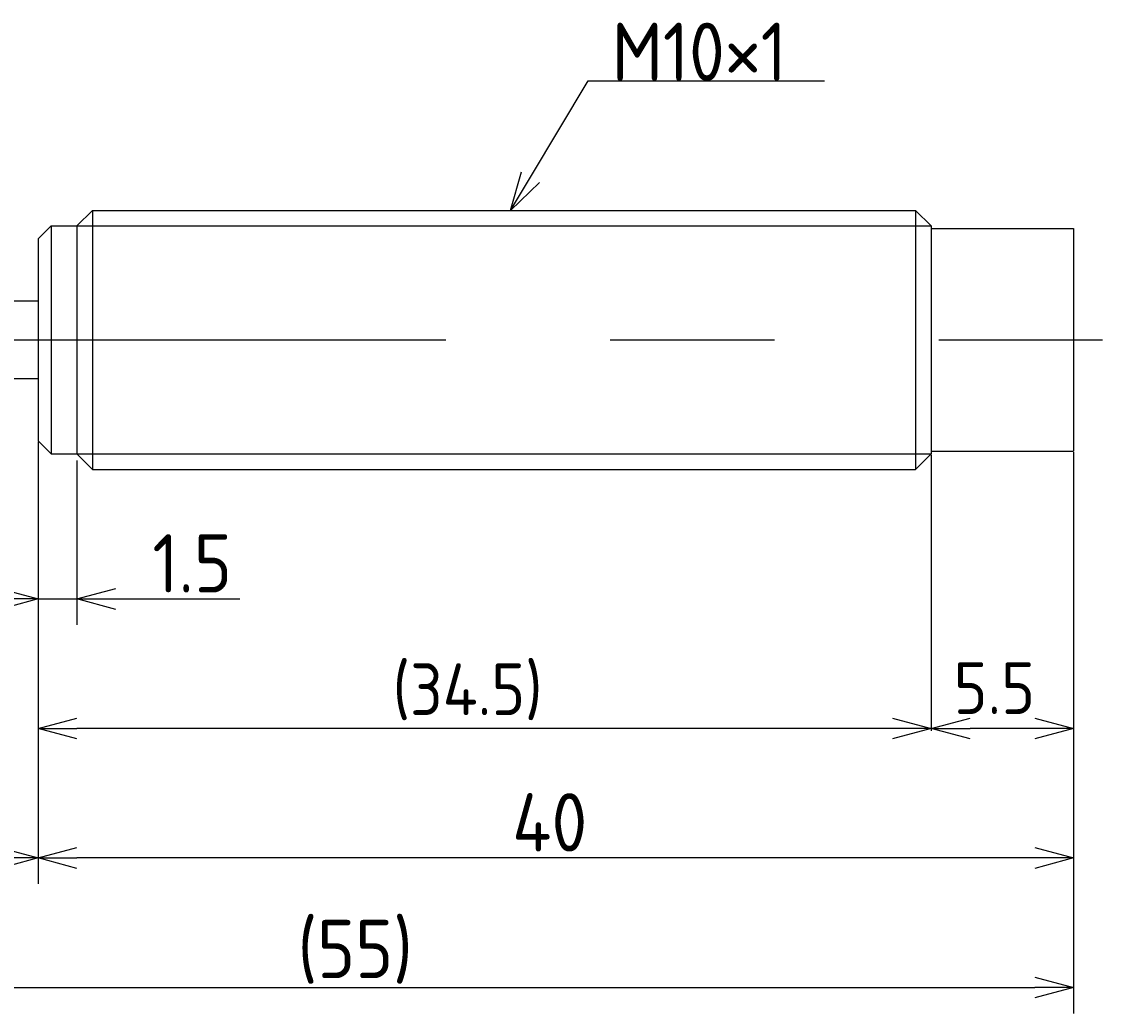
# Model space of a CAD drawing. Extents: x 147 to 284, y 124 to 180.
# Tile 3 of 3: x 242 to 284, y 142 to 180. Entities that reach past the tile are written whole.
import ezdxf

# ---------------------------------------------------------------- set-up
doc = ezdxf.new("R2010")
doc.units = 0
doc.linetypes.add('CENTER', pattern=[50.8, 31.75, -6.35, 6.35, -6.35])
doc.layers.get('0').update_dxf_attribs({"linetype": 'CONTINUOUS'})
doc.layers.get('DEFPOINTS').update_dxf_attribs({"linetype": 'CONTINUOUS'})
doc.layers.add('図形', color=7, linetype='CONTINUOUS')
doc.layers.add('寸法_文字', color=3, linetype='CONTINUOUS')
doc.styles.add('DIMENSION', font='isocp.shx', dxfattribs={"bigfont": 'bigfont.shx'})
doc.dimstyles.get("Standard").update_dxf_attribs({"dimtxt": 0.18, "dimasz": 0.18, "dimexe": 0.18, "dimexo": 0.0625, "dimgap": 0.09, "dimtad": 0, "dimtih": 1, "dimtoh": 1, "dimzin": 0, "dimcen": 0.09, "dimazin": 3, "dimtfac": 1, "dimtofl": 0, "dimtmove": 0, "dimatfit": 3})

# ---------------------------------------------------------------- blocks, each defined once
blk = doc.blocks.new('_OPEN30')
at = {"color": 0, "linetype": 'BYBLOCK'}
for p, q in [((-1, 0.268), (0, 0)), ((0, 0), (-1, -0.268)), ((0, 0), (-1, 0))]:
    blk.add_line(p, q, dxfattribs=at)
blk = doc.blocks.new('*U10')
at = {"layer": '寸法_文字', "color": 3, "style": 'DIMENSION'}
blk.add_text('40', height=2.25, dxfattribs=at).set_placement((260.812, 147.75))
blk = doc.blocks.new('*D9')
at = {"layer": 'DEFPOINTS', "color": 0}
for p in [(242.5, 163.6), (282.5, 163.2), (242.5, 147.5)]:
    blk.add_point(p, dxfattribs=at)
at = {"layer": '寸法_文字', "color": 3}
for p, q in [((242.5, 163.35), (242.5, 146.5)), ((282.5, 162.95), (282.5, 146.5)), ((281, 147.5), (244, 147.5))]:
    blk.add_line(p, q, dxfattribs=at)
at = {"layer": '図形'}
blk.add_blockref('*U10', (0, 0), dxfattribs=at)
at = {"layer": '寸法_文字', "color": 3, "xscale": 1.5, "yscale": 1.5, "zscale": 1.5, "rotation": 180}
blk.add_blockref('_OPEN30', (242.5, 147.5), dxfattribs=at)
at = {"layer": '寸法_文字', "color": 3, "xscale": 1.5, "yscale": 1.5, "zscale": 1.5}
blk.add_blockref('_OPEN30', (282.5, 147.5), dxfattribs=at)
blk = doc.blocks.new('*U12')
at = {"layer": '寸法_文字', "color": 3, "style": 'DIMENSION'}
blk.add_text('8', height=2.25, dxfattribs=at).set_placement((237.7125, 147.75))
blk = doc.blocks.new('*D11')
at = {"layer": 'DEFPOINTS', "color": 0}
for p in [(234.5, 164.5), (242.5, 163.6), (234.5, 147.5)]:
    blk.add_point(p, dxfattribs=at)
at = {"layer": '寸法_文字', "color": 3}
for p, q in [((234.5, 164.25), (234.5, 146.5)), ((242.5, 163.35), (242.5, 146.5)), ((241, 147.5), (236, 147.5))]:
    blk.add_line(p, q, dxfattribs=at)
at = {"layer": '図形'}
blk.add_blockref('*U12', (0, 0), dxfattribs=at)
at = {"layer": '寸法_文字', "color": 3, "xscale": 1.5, "yscale": 1.5, "zscale": 1.5, "rotation": 180}
blk.add_blockref('_OPEN30', (234.5, 147.5), dxfattribs=at)
at = {"layer": '寸法_文字', "color": 3, "xscale": 1.5, "yscale": 1.5, "zscale": 1.5}
blk.add_blockref('_OPEN30', (242.5, 147.5), dxfattribs=at)
blk = doc.blocks.new('*U20')
at = {"layer": '寸法_文字', "color": 3, "style": 'DIMENSION'}
blk.add_text('1.5', height=2.25, dxfattribs=at).set_placement((246.9125, 157.75))
blk = doc.blocks.new('*D19')
at = {"layer": 'DEFPOINTS', "color": 0}
for p in [(242.5, 163.6), (244, 163.1), (244, 157.5)]:
    blk.add_point(p, dxfattribs=at)
at = {"layer": '寸法_文字', "color": 3}
for p, q in [((242.5, 163.35), (242.5, 156.5)), ((244, 162.85), (244, 156.5)), ((241, 157.5), (239.5, 157.5)), ((242.5, 157.5), (244, 157.5)), ((245.5, 157.5), (250.293, 157.5))]:
    blk.add_line(p, q, dxfattribs=at)
at = {"layer": '図形'}
blk.add_blockref('*U20', (0, 0), dxfattribs=at)
at = {"layer": '寸法_文字', "color": 3, "xscale": 1.5, "yscale": 1.5, "zscale": 1.5}
blk.add_blockref('_OPEN30', (242.5, 157.5), dxfattribs=at)
at = {"layer": '寸法_文字', "color": 3, "xscale": 1.5, "yscale": 1.5, "zscale": 1.5, "rotation": 180}
blk.add_blockref('_OPEN30', (244, 157.5), dxfattribs=at)
blk = doc.blocks.new('*U26')
at = {"layer": '寸法_文字', "color": 3, "style": 'DIMENSION'}
blk.add_text('(55)', height=2.25, dxfattribs=at).set_placement((252.525, 142.8625))
blk = doc.blocks.new('*D25')
at = {"layer": 'DEFPOINTS', "color": 0}
for p in [(227.5, 165), (282.5, 163.2), (282.5, 142.5)]:
    blk.add_point(p, dxfattribs=at)
at = {"layer": '寸法_文字', "color": 3}
for p, q in [((227.5, 164.75), (227.5, 141.5)), ((282.5, 162.95), (282.5, 141.5)), ((229, 142.5), (281, 142.5))]:
    blk.add_line(p, q, dxfattribs=at)
at = {"layer": '図形'}
blk.add_blockref('*U26', (0, 0), dxfattribs=at)
at = {"layer": '寸法_文字', "color": 3, "xscale": 1.5, "yscale": 1.5, "zscale": 1.5, "rotation": 180}
blk.add_blockref('_OPEN30', (227.5, 142.5), dxfattribs=at)
at = {"layer": '寸法_文字', "color": 3, "xscale": 1.5, "yscale": 1.5, "zscale": 1.5}
blk.add_blockref('_OPEN30', (282.5, 142.5), dxfattribs=at)
blk = doc.blocks.new('*U52')
at = {"layer": '寸法_文字'}
blk.add_lwpolyline([(261.522, 173.786), (263.75, 177.5), (265, 177.5), (272.875, 177.5)], dxfattribs=at)
at = {"layer": '寸法_文字', "xscale": 1.5, "yscale": 1.5, "zscale": 1.5, "rotation": 239.036243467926}
blk.add_blockref('_OPEN30', (260.75, 172.5), dxfattribs=at)
blk = doc.blocks.new('*U53')
at = {"layer": '寸法_文字', "style": 'DIMENSION'}
blk.add_text('M10×1', height=2.25, dxfattribs=at).set_placement((264.6625, 177.5))

msp = doc.modelspace()

# ---------------------------------------------------------------- linework, layer by layer
at = {"layer": '図形'}
for p, q in [((244, 171.9), (244.6, 172.5)), ((244.6, 172.5), (276.4, 172.5)), ((244.6, 172.5), (244.6, 162.5)), ((276.4, 172.5), (276.4, 162.5)), ((277, 171.9), (276.4, 172.5)), ((242.5, 171.4), (243, 171.9)), ((243, 171.9), (243, 163.1)), ((243, 171.9), (244, 171.9)), ((244, 171.9), (244, 163.1)), ((277, 171.9), (277, 163.1)), ((277, 171.8), (282.5, 171.8)), ((282.5, 171.8), (282.5, 163.2)), ((242.5, 171.4), (242.5, 163.6)), ((242.5, 169), (234.5, 169)), ((242.5, 166), (234.5, 166)), ((242.5, 163.6), (243, 163.1)), ((243, 163.1), (244, 163.1)), ((244, 163.1), (244.6, 162.5)), ((277, 163.1), (276.4, 162.5)), ((277, 163.2), (282.5, 163.2)), ((244.604, 162.5), (276.4, 162.5))]:
    msp.add_line(p, q, dxfattribs=at)
at = {"layer": '図形', "color": 3}
for p, q in [((244, 171.9), (277, 171.9)), ((244, 163.1), (277, 163.1))]:
    msp.add_line(p, q, dxfattribs=at)
at = {"layer": '図形', "color": 3, "linetype": 'CENTER'}
msp.add_line((226.5, 167.5), (283.614, 167.5), dxfattribs=at)
at = {"layer": '寸法_文字'}
for p, q in [((242.5, 163.569), (242.5, 152.41)), ((277, 163.069), (277, 152.41)), ((277, 163.069), (277, 152.41)), ((282.5, 163.169), (282.5, 152.41)), ((275.5, 152.5), (244, 152.5)), ((281, 152.5), (278.5, 152.5))]:
    msp.add_line(p, q, dxfattribs=at)

# ---------------------------------------------------------------- block references
at = {"layer": '図形'}
for name in ['*U53', '*U52']:
    msp.add_blockref(name, (0, 0), dxfattribs=at)
at = {"layer": '寸法_文字', "xscale": 1.5, "yscale": 1.5, "zscale": 1.5, "rotation": 180}
for p in [(242.5, 152.5), (277, 152.5)]:
    msp.add_blockref('_OPEN30', p, dxfattribs=at)
at = {"layer": '寸法_文字', "xscale": 1.5, "yscale": 1.5, "zscale": 1.5}
for p in [(277, 152.5), (282.5, 152.5)]:
    msp.add_blockref('_OPEN30', p, dxfattribs=at)

# ---------------------------------------------------------------- texts
at = {"layer": '寸法_文字', "style": 'DIMENSION'}
for s, p in [('(34.5)', (256.195, 153.014)), ('5.5', (277.868, 153.058))]:
    msp.add_text(s, height=2, dxfattribs=at).set_placement(p)

# ---------------------------------------------------------------- dimensions: what is measured, and where the dimension line sits
at = {"layer": '寸法_文字'}
dim = msp.add_linear_dim(base=(282.5, 142.5), p1=(227.5, 165), p2=(282.5, 163.2), text='(<>)', dimstyle='Standard', override={"dimscale": 0.5}, dxfattribs=at)
dim.commit()
dim.dimension.update_dxf_attribs({"geometry": '*D25', "text_midpoint": (255, 142.5), "dimtype": 128})
for base, p1, p2, picture, middle in [((234.5, 147.5), (242.5, 163.6), (234.5, 164.5), '*D11', (238.5, 147.5)), ((244, 157.5), (242.5, 163.6), (244, 163.1), '*D19', (248.647, 157.5)), ((242.5, 147.5), (282.5, 163.2), (242.5, 163.6), '*D9', (262.5, 147.5))]:
    dim = msp.add_linear_dim(base=base, p1=p1, p2=p2, dimstyle='Standard', override={"dimscale": 0.5}, dxfattribs=at)
    dim.commit()
    dim.dimension.update_dxf_attribs({"geometry": picture, "text_midpoint": middle, "dimtype": 128})

doc.saveas('drawing.dxf')
